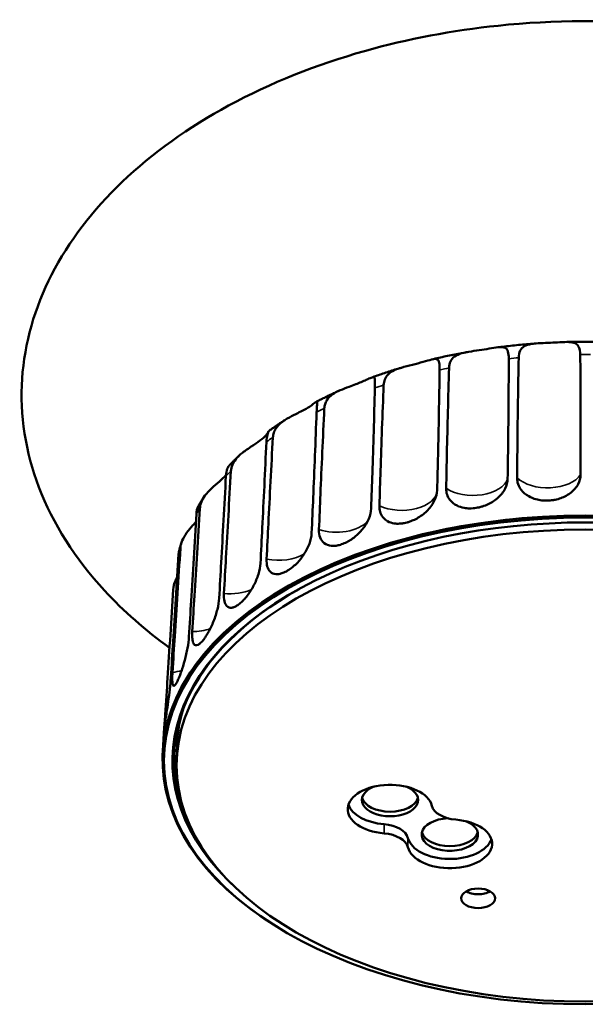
# Model space of a CAD drawing. Header units: millimetres. Extents: x 342 to 858, y 352 to 1052.
# Tile 6 of 7: x 644 to 744, y 861 to 1035. Entities that reach past the tile are written whole.
import ezdxf

# ---------------------------------------------------------------- set-up
doc = ezdxf.new("R2010")
doc.units = ezdxf.units.MM
doc.header["$LTSCALE"] = 4
doc.layers.add('Visibile (ISO)', color=7, linetype='Continuous', lineweight=50)
doc.layers.add('Visibile sottile (ISO)', color=7, linetype='Continuous', lineweight=35)

msp = doc.modelspace()

# ---------------------------------------------------------------- linework, layer by layer
at = {"layer": 'Visibile (ISO)'}
for p, q in [((669.1907, 909.9205), (668.9283, 905.8352)), ((668.8896, 905.0323), (668.8896, 905.0323)), ((671.3768, 905.6594), (671.3768, 903.2099)), ((689.6842, 874.2959), (689.5077, 874.4031))]:
    msp.add_line(p, q, dxfattribs=at)
for centre, major_axis, start_param, end_param in [((743.8768, 904.2305), (75, 0), 5.52330742, 10.18465585), ((743.8768, 904.0264), (73.25, 0), 5.71599028, 9.99197299), ((743.8768, 904.2305), (-75, 0), 3.16010995, 6.26466801), ((743.8768, 904.2305), (-72.9956, 0), 5.48170102, 6.57902123), ((743.8768, 905.6594), (-72.5, 0), 6.09825375, 6.28318531), ((743.8768, 905.6594), (-72.9651, 0), 0.00461451, 0.13879161), ((709.238, 895.4587), (-7.5, 0), 3.28348971, 7.71208458), ((709.238, 897.0917), (-5, 0), 5.31825078, 10.38971249), ((709.238, 897.9082), (5, 0), 3.28348971, 6.14128825), ((709.238, 897.0917), (-7.5, 0), 0.18969748, 1.42889927), ((721.6124, 896.4793), (-5, 0), 0.14189705, 1.42889927), ((707.4703, 889.9473), (5, 0), 0.14189705, 1.42889927), ((719.8446, 889.335), (7.5, 0), 3.28348971, 7.71208458), ((719.8446, 890.968), (-5, 0), 4.77142932, 10.38971249), ((707.4703, 888.3144), (5, 0), 0.14189705, 1.42889927), ((719.8446, 891.7845), (5, 0), 3.28348971, 6.14128825), ((719.8446, 890.968), (7.5, 0), 3.28348971, 6.09348783), ((724.8589, 882.1128), (-3, 0), 0.78539816, 2.35619449)]:
    msp.add_ellipse(centre, major_axis=major_axis, ratio=0.57735027, start_param=start_param, end_param=end_param, dxfattribs=at)
for centre, major_axis in [((743.8768, 904.0264), (-74.7565, 0)), ((743.8768, 903.2099), (72.5, 0)), ((724.8589, 879.6634), (3, 0))]:
    msp.add_ellipse(centre, major_axis=major_axis, ratio=0.57735027, dxfattribs=at)
for points, knots in [([(728.4091, 1034.41), (738.3251, 1035.4398), (748.5188, 1035.4703), (768.3399, 1033.5341), (778.1535, 1031.5545), (796.3737, 1025.7252), (804.9761, 1021.8353), (819.7831, 1012.5653), (826.2178, 1007.1357), (836.0306, 995.4448), (839.6483, 989.0962), (843.7104, 976.3156), (844.334, 969.7469), (842.7449, 957.1167), (840.5826, 950.8989), (833.8998, 939.3321), (829.295, 933.8588), (821.8726, 927.3073), (819.8029, 925.6573), (817.6289, 924.0833)], [0, 0, 0, 0, 3.00368654, 3.00368654, 5.99743357, 5.99743357, 8.9545538, 8.9545538, 11.80519421, 11.80519421, 14.5160297, 14.5160297, 17.10543897, 17.10543897, 19.63581357, 19.63581357, 22.18606769, 22.18606769, 23.09272034, 23.09272034, 23.09272034, 23.09272034]), ([(670.1248, 924.0856), (665.8443, 927.1894), (661.9519, 930.5989), (653.4413, 939.8208), (649.4205, 946.086), (644.568, 958.7971), (643.5442, 965.3738), (644.3943, 978.0855), (646.198, 984.3773), (652.2273, 996.131), (656.521, 1001.7241), (667.0917, 1011.8265), (673.5296, 1016.4065), (687.9791, 1024.2406), (696.1861, 1027.5038), (712.3496, 1032.0643), (720.3428, 1033.5724), (728.4091, 1034.41)], [39.29044597, 39.29044597, 39.29044597, 39.29044597, 41.07417969, 41.07417969, 43.8039421, 43.8039421, 46.40691447, 46.40691447, 48.94070532, 48.94070532, 51.48384036, 51.48384036, 54.10607195, 54.10607195, 56.84929474, 56.84929474, 59.29269586, 59.29269586, 59.29269586, 59.29269586]), ([(735.1838, 978.0573), (734.7126, 978.0235), (734.2419, 977.987), (733.3016, 977.9085), (732.8322, 977.8665), (731.8946, 977.777), (731.4265, 977.7296), (730.492, 977.6292), (730.0255, 977.5762), (729.0942, 977.4649), (728.6295, 977.4065), (728.1657, 977.3454)], [2.479660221, 2.479660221, 2.479660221, 2.479660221, 2.499832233, 2.499832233, 2.520004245, 2.520004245, 2.540176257, 2.540176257, 2.560348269, 2.560348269, 2.580520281, 2.580520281, 2.580520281, 2.580520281]), ([(732.0681, 975.529), (732.078, 976.0184), (732.1628, 976.4495), (732.4964, 977.1299), (732.7288, 977.3829), (733.3891, 977.7718), (733.8117, 977.8899), (734.8129, 978.0414), (735.3676, 978.0737), (736.5184, 978.1272), (737.1039, 978.1486), (738.2651, 978.2062), (738.8398, 978.2422), (739.9455, 978.3054), (740.4676, 978.3316), (741.3961, 978.2968), (741.7817, 978.2341), (742.3972, 977.934), (742.6108, 977.7025), (742.9063, 977.033), (742.9751, 976.5926), (742.9796, 976.0801)], [-1.81529285, -1.81529285, -1.81529285, -1.81529285, -1.62847172, -1.62847172, -1.45608067, -1.45608067, -1.27241756, -1.27241756, -1.09059326, -1.09059326, -0.91641836, -0.91641836, -0.74246367, -0.74246367, -0.56214262, -0.56214262, -0.3794155, -0.3794155, -0.19588737, -0.19588737, -0.00006691, -0.00006691, -0.00006691, -0.00006691]), ([(747.512, 978.3135), (747.0277, 978.3279), (746.5432, 978.3394), (745.5738, 978.3567), (745.089, 978.3625), (744.1192, 978.3683), (743.6343, 978.3683), (742.6645, 978.3625), (742.1797, 978.3567), (741.2103, 978.3394), (740.7258, 978.3279), (740.2415, 978.3135)], [2.30466006, 2.30466006, 2.30466006, 2.30466006, 2.325273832, 2.325273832, 2.345887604, 2.345887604, 2.366501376, 2.366501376, 2.387115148, 2.387115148, 2.407728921, 2.407728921, 2.407728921, 2.407728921]), ([(722.9447, 976.5354), (722.5179, 976.459), (722.0922, 976.3802), (721.2432, 976.218), (720.8198, 976.1346), (719.9757, 975.963), (719.5549, 975.8749), (718.7159, 975.694), (718.2978, 975.6012), (717.4642, 975.411), (717.0488, 975.3137), (716.6349, 975.214)], [2.6568775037, 2.6568775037, 2.6568775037, 2.6568775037, 2.675786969, 2.675786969, 2.6946964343, 2.6946964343, 2.7136058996, 2.7136058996, 2.732515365, 2.732515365, 2.7514248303, 2.7514248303, 2.7514248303, 2.7514248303]), ([(719.721, 973.7123), (719.7343, 974.1396), (719.8152, 974.5297), (720.1279, 975.2146), (720.3589, 975.5014), (721.0139, 975.9899), (721.4376, 976.1708), (722.4643, 976.4603), (723.0479, 976.5595), (724.2683, 976.7438), (724.8921, 976.8279), (726.1083, 977.0118), (726.6989, 977.1114), (727.7809, 977.2923), (728.266, 977.3719), (729.0798, 977.4232), (729.3964, 977.3954), (729.8873, 977.1529), (730.0471, 976.9402), (730.2596, 976.2962), (730.3026, 975.8614), (730.3011, 975.3491)], [-1.81516275, -1.81516275, -1.81516275, -1.81516275, -1.65241482, -1.65241482, -1.48740893, -1.48740893, -1.30769868, -1.30769868, -1.11938885, -1.11938885, -0.93314733, -0.93314733, -0.74643413, -0.74643413, -0.56015045, -0.56015045, -0.37950097, -0.37950097, -0.19589971, -0.19589971, -0.00006691, -0.00006691, -0.00006691, -0.00006691]), ([(742.9796, 976.0801), (743.0248, 970.9775), (743.0437, 965.6879), (743.0387, 959.0594), (743.0333, 956.937), (743.0233, 954.7949)], [0.95102767, 0.95102767, 0.95102767, 0.95102767, 2.73879139, 2.73879139, 3.48369048, 3.48369048, 3.48369048, 3.48369048]), ([(708.108, 970.6855), (708.1223, 971.0374), (708.1882, 971.3698), (708.4276, 971.9805), (708.6, 972.2557), (709.132, 972.8264), (709.5235, 973.087), (710.5089, 973.5442), (711.0867, 973.7228), (712.3589, 974.0663), (713.0358, 974.2252), (714.3549, 974.564), (714.9909, 974.7439), (716.0746, 975.0631), (716.5248, 975.2011), (717.2065, 975.3279), (717.4449, 975.328), (717.7988, 975.1342), (717.901, 974.9369), (718.0264, 974.3108), (718.0425, 973.8758), (718.035, 973.3581)], [-1.81513814, -1.81513814, -1.81513814, -1.81513814, -1.68146794, -1.68146794, -1.54772279, -1.54772279, -1.369657, -1.369657, -1.17740212, -1.17740212, -0.97111961, -0.97111961, -0.75819574, -0.75819574, -0.55822552, -0.55822552, -0.3813955, -0.3813955, -0.19778381, -0.19778381, -0.00006691, -0.00006691, -0.00006691, -0.00006691]), ([(730.3011, 975.3491), (730.2864, 970.248), (730.2437, 964.9572), (730.1621, 958.3243), (730.1322, 956.2001), (730.0976, 954.0558)], [0.95102767, 0.95102767, 0.95102767, 0.95102767, 2.73879139, 2.73879139, 3.48369048, 3.48369048, 3.48369048, 3.48369048]), ([(731.7786, 954.2269), (731.7935, 956.3692), (731.8128, 958.4923), (731.8846, 965.1242), (731.9644, 970.4188), (732.0681, 975.529)], [0.93585557, 0.93585557, 0.93585557, 0.93585557, 1.68075466, 1.68075466, 3.46851839, 3.46851839, 3.46851839, 3.46851839]), ([(711.1744, 973.7392), (710.8155, 973.6314), (710.4581, 973.5218), (709.7461, 973.2989), (709.3916, 973.1857), (708.6856, 972.9557), (708.334, 972.8388), (707.6341, 972.6017), (707.2856, 972.4813), (706.5919, 972.237), (706.2467, 972.113), (705.903, 971.9874)], [2.8359978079, 2.8359978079, 2.8359978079, 2.8359978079, 2.8529790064, 2.8529790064, 2.8699602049, 2.8699602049, 2.8869414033, 2.8869414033, 2.9039226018, 2.9039226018, 2.9209038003, 2.9209038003, 2.9209038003, 2.9209038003]), ([(718.035, 973.3581), (717.9609, 968.2525), (717.858, 962.9543), (717.7022, 956.3094), (717.6488, 954.181), (717.5906, 952.0321)], [0.95102767, 0.95102767, 0.95102767, 0.95102767, 2.73879139, 2.73879139, 3.48369048, 3.48369048, 3.48369048, 3.48369048]), ([(719.1945, 952.3691), (719.2339, 954.5141), (719.2773, 956.6404), (719.4237, 963.2833), (719.5621, 968.5889), (719.721, 973.7123)], [0.93585557, 0.93585557, 0.93585557, 0.93585557, 1.68075466, 1.68075466, 3.46851839, 3.46851839, 3.46851839, 3.46851839]), ([(697.5818, 966.5403), (697.5947, 966.804), (697.6387, 967.0602), (697.7905, 967.5534), (697.8988, 967.7892), (698.2739, 968.3809), (698.5928, 968.7038), (699.3988, 969.2848), (699.8699, 969.5286), (700.9066, 969.9801), (701.4516, 970.1791), (702.3927, 970.5227), (702.7872, 970.6665), (703.5028, 970.9411), (703.8273, 971.0716), (704.4582, 971.3393), (704.7605, 971.476), (705.3712, 971.7581), (705.6554, 971.8944), (706.1347, 972.0745), (706.3017, 972.098), (706.5106, 971.9235), (706.5497, 971.7313), (706.5792, 971.1127), (706.5673, 970.6812), (706.5541, 970.1675)], [-1.81493057, -1.81493057, -1.81493057, -1.81493057, -1.71520804, -1.71520804, -1.61431251, -1.61431251, -1.44637423, -1.44637423, -1.27486445, -1.27486445, -1.10097218, -1.10097218, -0.97124201, -0.97124201, -0.85392272, -0.85392272, -0.72612622, -0.72612622, -0.5637742, -0.5637742, -0.37893701, -0.37893701, -0.1958382, -0.1958382, -0.00006691, -0.00006691, -0.00006691, -0.00006691]), ([(700.2605, 969.6979), (699.9825, 969.5732), (699.7058, 969.4473), (699.1553, 969.1929), (698.8815, 969.0645), (698.3366, 968.8052), (698.0657, 968.6742), (697.5266, 968.4099), (697.2586, 968.2765), (696.7254, 968.0073), (696.4603, 967.8714), (696.1967, 967.7344)], [3.0165358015, 3.0165358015, 3.0165358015, 3.0165358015, 3.0311137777, 3.0311137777, 3.0456917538, 3.0456917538, 3.0602697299, 3.0602697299, 3.0748477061, 3.0748477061, 3.0894256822, 3.0894256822, 3.0894256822, 3.0894256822]), ([(706.5541, 970.1675), (706.4229, 965.0515), (706.2628, 959.7401), (706.0376, 953.076), (705.9622, 950.9411), (705.8823, 948.7851)], [0.95102767, 0.95102767, 0.95102767, 0.95102767, 2.73879139, 2.73879139, 3.48369048, 3.48369048, 3.48369048, 3.48369048]), ([(707.3605, 949.2779), (707.4231, 951.4281), (707.4892, 953.5598), (707.7058, 960.2211), (707.8986, 965.5434), (708.108, 970.6855)], [0.93585557, 0.93585557, 0.93585557, 0.93585557, 1.68075466, 1.68075466, 3.46851839, 3.46851839, 3.46851839, 3.46851839]), ([(688.4622, 961.4028), (688.4778, 961.6818), (688.5291, 961.9559), (688.7049, 962.4901), (688.8298, 962.7486), (689.2439, 963.384), (689.5801, 963.7338), (690.4067, 964.3882), (690.8808, 964.6766), (691.8822, 965.2212), (692.3893, 965.4682), (693.2386, 965.8933), (693.5863, 966.0709), (694.2032, 966.4057), (694.4767, 966.5633), (694.9969, 966.8837), (695.2383, 967.0455), (695.7097, 967.3803), (695.9132, 967.5412), (696.22, 967.7609), (696.2991, 967.7967), (696.3532, 967.6356), (696.3295, 967.4441), (696.2649, 966.8237), (696.2258, 966.3897), (696.2073, 965.8744)], [-1.81487271, -1.81487271, -1.81487271, -1.81487271, -1.70994388, -1.70994388, -1.60360851, -1.60360851, -1.43626495, -1.43626495, -1.26428623, -1.26428623, -1.09370463, -1.09370463, -0.9669269, -0.9669269, -0.85208779, -0.85208779, -0.72602898, -0.72602898, -0.56371448, -0.56371448, -0.37891385, -0.37891385, -0.19583626, -0.19583626, -0.00006691, -0.00006691, -0.00006691, -0.00006691]), ([(696.2073, 965.8744), (696.0229, 960.7425), (695.8105, 955.4122), (695.5227, 948.7222), (695.4277, 946.5787), (695.3284, 944.4137)], [0.95102767, 0.95102767, 0.95102767, 0.95102767, 2.73879139, 2.73879139, 3.48369048, 3.48369048, 3.48369048, 3.48369048]), ([(696.6359, 945.0472), (696.72, 947.2048), (696.8068, 949.3443), (697.0869, 956.0306), (697.3282, 961.3749), (697.5818, 966.5403)], [0.93585557, 0.93585557, 0.93585557, 0.93585557, 1.68075466, 1.68075466, 3.46851839, 3.46851839, 3.46851839, 3.46851839]), ([(690.5729, 964.473), (690.3771, 964.3465), (690.1824, 964.2191), (689.7953, 963.9629), (689.6029, 963.834), (689.2205, 963.5746), (689.0304, 963.4441), (688.6526, 963.1816), (688.4649, 963.0496), (688.0919, 962.784), (687.9065, 962.6505), (687.7224, 962.5162)], [3.1979265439, 3.1979265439, 3.1979265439, 3.1979265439, 3.2098353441, 3.2098353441, 3.2217441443, 3.2217441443, 3.2336529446, 3.2336529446, 3.2455617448, 3.2455617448, 3.2574705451, 3.2574705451, 3.2574705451, 3.2574705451]), ([(681.0263, 955.429), (681.0484, 955.7924), (681.1311, 956.1531), (681.4156, 956.8538), (681.6158, 957.19), (682.2027, 957.9363), (682.6158, 958.3203), (683.5821, 959.0778), (684.114, 959.4275), (685.1934, 960.1381), (685.719, 960.4869), (686.6249, 961.1773), (686.9973, 961.5166), (687.389, 961.9528), (687.491, 962.0844), (687.5663, 962.1942)], [-1.81548809, -1.81548809, -1.81548809, -1.81548809, -1.67958592, -1.67958592, -1.54374026, -1.54374026, -1.36485039, -1.36485039, -1.17186411, -1.17186411, -0.96242263, -0.96242263, -0.74660014, -0.74660014, -0.63917254, -0.63917254, -0.63917254, -0.63917254]), ([(687.7223, 962.5162), (687.7154, 962.5111), (687.7053, 962.4989), (687.6426, 962.4004), (687.5567, 962.2056), (687.3987, 961.5744), (687.3324, 961.1316), (687.3089, 960.6092)], [-0.427850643, -0.427850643, -0.427850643, -0.427850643, -0.381358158, -0.381358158, -0.197737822, -0.197737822, -0.000066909, -0.000066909, -0.000066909, -0.000066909]), ([(687.3089, 960.6092), (687.0769, 955.4563), (686.8187, 950.1023), (686.4771, 943.3804), (686.3653, 941.2265), (686.2496, 939.0506)], [0.95102767, 0.95102767, 0.95102767, 0.95102767, 2.73879139, 2.73879139, 3.48369048, 3.48369048, 3.48369048, 3.48369048]), ([(687.3468, 939.8055), (687.4496, 941.9726), (687.5545, 944.1217), (687.8897, 950.8392), (688.1722, 956.2099), (688.4622, 961.4028)], [0.93585557, 0.93585557, 0.93585557, 0.93585557, 1.68075466, 1.68075466, 3.46851839, 3.46851839, 3.46851839, 3.46851839]), ([(682.4561, 958.15), (682.3335, 958.0339), (682.2117, 957.9174), (681.9698, 957.6835), (681.8497, 957.5661), (681.6111, 957.3305), (681.4926, 957.2122), (681.2573, 956.9748), (681.1404, 956.8557), (680.9084, 956.6166), (680.7933, 956.4966), (680.679, 956.3762)], [3.3794619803, 3.3794619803, 3.3794619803, 3.3794619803, 3.3886946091, 3.3886946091, 3.397927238, 3.397927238, 3.4071598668, 3.4071598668, 3.4163924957, 3.4163924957, 3.4256251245, 3.4256251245, 3.4256251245, 3.4256251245]), ([(679.7752, 933.7122), (679.8938, 935.8905), (680.0136, 938.051), (680.3937, 944.8045), (680.7087, 950.2055), (681.0263, 955.429)], [0.93585557, 0.93585557, 0.93585557, 0.93585557, 1.68075466, 1.68075466, 3.46851839, 3.46851839, 3.46851839, 3.46851839]), ([(680.6791, 956.3762), (680.5746, 956.2659), (680.4649, 956.0839), (680.2459, 955.4993), (680.1566, 955.0521), (680.1292, 954.5319)], [-0.339981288, -0.339981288, -0.339981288, -0.339981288, -0.195915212, -0.195915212, -0.000066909, -0.000066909, -0.000066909, -0.000066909]), ([(675.5002, 948.8005), (675.5248, 949.1858), (675.6153, 949.5747), (675.9237, 950.3434), (676.14, 950.7184), (676.7422, 951.5352), (677.1428, 951.9542), (678.0476, 952.7979), (678.5297, 953.197), (679.4223, 953.9727), (679.8198, 954.3397), (680.1396, 954.6907)], [-1.81511105, -1.81511105, -1.81511105, -1.81511105, -1.671999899, -1.671999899, -1.528312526, -1.528312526, -1.350067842, -1.350067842, -1.156267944, -1.156267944, -0.962742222, -0.962742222, -0.962742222, -0.962742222]), ([(680.1292, 954.5319), (679.8567, 949.3535), (679.5606, 943.9714), (679.1755, 937.2129), (679.0503, 935.047), (678.9218, 932.8588)], [0.95102767, 0.95102767, 0.95102767, 0.95102767, 2.73879139, 2.73879139, 3.48369048, 3.48369048, 3.48369048, 3.48369048]), ([(730.0976, 954.0558), (730.0882, 953.4715), (729.9361, 952.8775), (729.3612, 951.7315), (728.9418, 951.1906), (727.8986, 950.2429), (727.2895, 949.8438), (726.3096, 949.3884), (725.9866, 949.2639), (725.4533, 949.0972), (725.2473, 949.0419), (724.8608, 948.9545), (724.6805, 948.9204), (724.3202, 948.8653), (724.1401, 948.8444), (723.753, 948.8138), (723.5466, 948.8066), (723.0051, 948.8125), (722.6765, 948.8422), (721.9128, 948.9778), (721.4961, 949.1097), (720.6053, 949.542), (720.1773, 949.8827), (719.6321, 950.5891), (719.4624, 950.9134), (719.2399, 951.6123), (719.1875, 951.9838), (719.1945, 952.3691)], [0, 0, 0, 0, 0.22300558, 0.22300558, 0.44774825, 0.44774825, 0.66865774, 0.66865774, 0.77234076, 0.77234076, 0.83660981, 0.83660981, 0.89247662, 0.89247662, 0.94850409, 0.94850409, 1.01365465, 1.01365465, 1.12176748, 1.12176748, 1.27531978, 1.27531978, 1.48646572, 1.48646572, 1.63412183, 1.63412183, 1.78109008, 1.78109008, 1.78109008, 1.78109008]), ([(743.0233, 954.7949), (743.0206, 954.2113), (742.8727, 953.6324), (742.2999, 952.5444), (741.8783, 952.0459), (740.8224, 951.2042), (740.203, 950.8672), (739.2015, 950.5119), (738.8707, 950.4204), (738.3232, 950.3083), (738.1115, 950.2741), (737.7138, 950.2263), (737.5281, 950.2107), (737.1564, 950.1926), (736.9704, 950.1902), (736.5703, 950.1994), (736.3566, 950.2134), (735.7954, 950.275), (735.454, 950.3385), (734.6588, 950.5529), (734.2234, 950.7278), (733.2894, 951.2523), (732.838, 951.6374), (732.2589, 952.4006), (732.0771, 952.7426), (731.8354, 953.4649), (731.7759, 953.8421), (731.7786, 954.2269)], [0, 0, 0, 0, 0.22300558, 0.22300558, 0.44774825, 0.44774825, 0.66865774, 0.66865774, 0.77234076, 0.77234076, 0.83660981, 0.83660981, 0.89247662, 0.89247662, 0.94850409, 0.94850409, 1.01365465, 1.01365465, 1.12176748, 1.12176748, 1.27531978, 1.27531978, 1.48646572, 1.48646572, 1.63412183, 1.63412183, 1.78109008, 1.78109008, 1.78109008, 1.78109008]), ([(717.5906, 952.0321), (717.5747, 951.4465), (717.423, 950.8372), (716.8635, 949.6338), (716.459, 949.0513), (715.4603, 948.0004), (714.8801, 947.5413), (713.9515, 946.9895), (713.6462, 946.8332), (713.1432, 946.6142), (712.9491, 946.5387), (712.5856, 946.4134), (712.4163, 946.3616), (712.0782, 946.2713), (711.9094, 946.2327), (711.5472, 946.1643), (711.3543, 946.1369), (710.849, 946.09), (710.5431, 946.0876), (709.8341, 946.1488), (709.4488, 946.2402), (708.6283, 946.5861), (708.2368, 946.8854), (707.742, 947.5392), (707.5895, 947.8473), (707.3929, 948.525), (707.3492, 948.8917), (707.3605, 949.2779)], [0, 0, 0, 0, 0.22300558, 0.22300558, 0.44774825, 0.44774825, 0.66865774, 0.66865774, 0.77234076, 0.77234076, 0.83660981, 0.83660981, 0.89247662, 0.89247662, 0.94850409, 0.94850409, 1.01365465, 1.01365465, 1.12176748, 1.12176748, 1.27531978, 1.27531978, 1.48646572, 1.48646572, 1.63412183, 1.63412183, 1.78109008, 1.78109008, 1.78109008, 1.78109008]), ([(676.2409, 950.8437), (676.175, 950.7446), (676.1096, 950.6453), (675.98, 950.4464), (675.9156, 950.3467), (675.7881, 950.1468), (675.7249, 950.0467), (675.5995, 949.846), (675.5374, 949.7454), (675.4142, 949.5439), (675.3532, 949.4429), (675.2927, 949.3417)], [3.5601706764, 3.5601706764, 3.5601706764, 3.5601706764, 3.5670736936, 3.5670736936, 3.5739767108, 3.5739767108, 3.5808797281, 3.5808797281, 3.5877827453, 3.5877827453, 3.5946857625, 3.5946857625, 3.5946857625, 3.5946857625]), ([(674.1514, 926.9524), (674.2821, 929.1432), (674.4131, 931.3164), (674.8266, 938.1101), (675.1646, 943.544), (675.5002, 948.8005)], [0.93585557, 0.93585557, 0.93585557, 0.93585557, 1.68075466, 1.68075466, 3.46851839, 3.46851839, 3.46851839, 3.46851839]), ([(675.2928, 949.3417), (675.2588, 949.2849), (675.2262, 949.224), (675.0278, 948.8075), (674.9171, 948.3501), (674.8865, 947.8271)], [-0.232048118, -0.232048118, -0.232048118, -0.232048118, -0.195897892, -0.195897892, -0.000066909, -0.000066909, -0.000066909, -0.000066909]), ([(705.8823, 948.7851), (705.8605, 948.1976), (705.7137, 947.5731), (705.1881, 946.3186), (704.8138, 945.7002), (703.9521, 944.6263), (703.4938, 944.1684), (702.7321, 943.5534), (702.4576, 943.357), (701.906, 943.0091), (701.6308, 942.8573), (701.0435, 942.5781), (700.7316, 942.4565), (700.163, 942.2849), (699.905, 942.2273), (699.3747, 942.1546), (699.1062, 942.1455), (698.3374, 942.2092), (697.8926, 942.3749), (697.2244, 942.9062), (696.9871, 943.2431), (696.6824, 944.0586), (696.6158, 944.5304), (696.6359, 945.0472)], [0, 0, 0, 0, 0.22303222, 0.22303222, 0.44642262, 0.44642262, 0.63955501, 0.63955501, 0.74313514, 0.74313514, 0.84362223, 0.84362223, 0.9573885, 0.9573885, 1.05542354, 1.05542354, 1.16521734, 1.16521734, 1.38795341, 1.38795341, 1.58559738, 1.58559738, 1.78162861, 1.78162861, 1.78162861, 1.78162861]), ([(672.0516, 941.7187), (672.0806, 942.1662), (672.1933, 942.6265), (672.5746, 943.5529), (672.8415, 944.0097), (673.5037, 944.9393), (673.8896, 945.3888), (674.4578, 946.029), (674.6343, 946.2253), (674.8035, 946.4164)], [-1.815176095, -1.815176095, -1.815176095, -1.815176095, -1.650130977, -1.650130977, -1.482554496, -1.482554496, -1.302605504, -1.302605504, -1.218876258, -1.218876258, -1.218876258, -1.218876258]), ([(674.8865, 947.8271), (674.5818, 942.6195), (674.2567, 937.2061), (673.8398, 930.4071), (673.7051, 928.228), (673.5676, 926.0264)], [0.95102767, 0.95102767, 0.95102767, 0.95102767, 2.73879139, 2.73879139, 3.48369048, 3.48369048, 3.48369048, 3.48369048]), ([(695.3284, 944.4137), (695.3013, 943.8237), (695.164, 943.1848), (694.687, 941.8809), (694.3519, 941.2278), (693.6028, 940.096), (693.2178, 939.6146), (692.5664, 938.9331), (692.321, 938.7023), (691.8149, 938.2756), (691.5554, 938.0819), (690.9986, 937.7177), (690.7018, 937.5554), (690.1773, 937.3274), (689.9471, 937.2498), (689.4756, 937.1417), (689.2385, 937.1192), (688.5947, 937.1577), (688.2388, 937.3134), (687.7391, 937.8215), (687.5723, 938.1307), (687.3644, 938.8834), (687.3238, 939.3215), (687.3468, 939.8055)], [0, 0, 0, 0, 0.22304075, 0.22304075, 0.44601069, 0.44601069, 0.63071036, 0.63071036, 0.73687933, 0.73687933, 0.84590255, 0.84590255, 0.97153732, 0.97153732, 1.07471959, 1.07471959, 1.19145966, 1.19145966, 1.41477544, 1.41477544, 1.59856959, 1.59856959, 1.78135953, 1.78135953, 1.78135953, 1.78135953]), ([(670.6461, 919.7315), (670.7849, 921.9359), (670.9232, 924.1227), (671.3575, 930.9592), (671.7082, 936.4279), (672.0516, 941.7187)], [0.93585557, 0.93585557, 0.93585557, 0.93585557, 1.68075466, 1.68075466, 3.46851839, 3.46851839, 3.46851839, 3.46851839]), ([(672.2571, 942.7479), (672.2293, 942.6636), (672.2018, 942.5792), (672.1478, 942.4103), (672.1211, 942.3257), (672.0685, 942.1564), (672.0426, 942.0716), (671.9915, 941.902), (671.9664, 941.8171), (671.9169, 941.6471), (671.8925, 941.5621), (671.8685, 941.4769)], [3.7388884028, 3.7388884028, 3.7388884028, 3.7388884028, 3.7442373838, 3.7442373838, 3.7495863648, 3.7495863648, 3.7549353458, 3.7549353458, 3.7602843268, 3.7602843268, 3.7656333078, 3.7656333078, 3.7656333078, 3.7656333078]), ([(671.74, 940.6986), (671.4123, 935.459), (671.0681, 930.0118), (670.6322, 923.1697), (670.492, 920.9768), (670.3497, 918.761)], [0.95102767, 0.95102767, 0.95102767, 0.95102767, 2.73879139, 2.73879139, 3.48369048, 3.48369048, 3.48369048, 3.48369048]), ([(686.2496, 939.0506), (686.2181, 938.4577), (686.0945, 937.8057), (685.6798, 936.4554), (685.3924, 935.7697), (684.7457, 934.5421), (684.4067, 934.0031), (683.852, 933.2541), (683.6536, 933.0095), (683.2583, 932.5653), (683.0625, 932.3656), (682.6481, 931.9843), (682.4301, 931.8088), (682.0363, 931.5392), (681.8591, 931.4373), (681.4981, 931.2739), (681.3172, 931.2191), (680.8046, 931.1523), (680.5156, 931.2433), (680.093, 931.6636), (679.9488, 931.9616), (679.7756, 932.7284), (679.7468, 933.1905), (679.7752, 933.7122)], [0, 0, 0, 0, 0.22303222, 0.22303222, 0.44642262, 0.44642262, 0.63955501, 0.63955501, 0.74313514, 0.74313514, 0.84362223, 0.84362223, 0.9573885, 0.9573885, 1.05542354, 1.05542354, 1.16521734, 1.16521734, 1.38795341, 1.38795341, 1.58559738, 1.58559738, 1.78162861, 1.78162861, 1.78162861, 1.78162861]), ([(670.7854, 934.3988), (670.8181, 934.91), (670.95, 935.4471), (671.2602, 936.2271), (671.369, 936.4621), (671.4892, 936.6958)], [-1.815293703, -1.815293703, -1.815293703, -1.815293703, -1.628038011, -1.628038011, -1.546554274, -1.546554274, -1.546554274, -1.546554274]), ([(669.366, 912.2688), (669.5086, 914.4875), (669.65, 916.6884), (670.0919, 923.5691), (670.4447, 929.0733), (670.7854, 934.3988)], [0.93585557, 0.93585557, 0.93585557, 0.93585557, 1.68075466, 1.68075466, 3.46851839, 3.46851839, 3.46851839, 3.46851839]), ([(678.9218, 932.8588), (678.8868, 932.2625), (678.7806, 931.599), (678.4403, 930.2066), (678.2085, 929.4903), (677.6642, 928.1153), (677.3589, 927.47), (676.8902, 926.6246), (676.7387, 926.3724), (676.4937, 925.9961), (676.4004, 925.8602), (676.2274, 925.6222), (676.1477, 925.5181), (675.9901, 925.3236), (675.9122, 925.2332), (675.747, 925.054), (675.6601, 924.9678), (675.4355, 924.7674), (675.3027, 924.6729), (675.0018, 924.5219), (674.8445, 924.4993), (674.5221, 924.6049), (674.3793, 924.792), (674.2147, 925.3073), (674.1701, 925.5739), (674.1268, 926.2012), (674.1279, 926.5589), (674.1514, 926.9524)], [0, 0, 0, 0, 0.22300558, 0.22300558, 0.44774825, 0.44774825, 0.66865774, 0.66865774, 0.77234076, 0.77234076, 0.83660981, 0.83660981, 0.89247662, 0.89247662, 0.94850409, 0.94850409, 1.01365465, 1.01365465, 1.12176748, 1.12176748, 1.27531978, 1.27531978, 1.48646572, 1.48646572, 1.63412183, 1.63412183, 1.78109008, 1.78109008, 1.78109008, 1.78109008]), ([(673.5676, 926.0264), (673.5302, 925.4265), (673.4446, 924.7533), (673.1902, 923.3308), (673.0233, 922.5944), (672.6443, 921.1727), (672.4373, 920.5016), (672.1295, 919.6169), (672.0315, 919.3521), (671.8755, 918.9556), (671.8166, 918.812), (671.7087, 918.5598), (671.6594, 918.4492), (671.5629, 918.2419), (671.5157, 918.1451), (671.4167, 917.9525), (671.3652, 917.8594), (671.2341, 917.6411), (671.1584, 917.536), (670.9914, 917.3614), (670.908, 917.3266), (670.7454, 917.4078), (670.6811, 917.5844), (670.6186, 918.0881), (670.6066, 918.3519), (670.608, 918.9771), (670.6212, 919.3355), (670.6461, 919.7315)], [0, 0, 0, 0, 0.22300558, 0.22300558, 0.44774825, 0.44774825, 0.66865774, 0.66865774, 0.77234076, 0.77234076, 0.83660981, 0.83660981, 0.89247662, 0.89247662, 0.94850409, 0.94850409, 1.01365465, 1.01365465, 1.12176748, 1.12176748, 1.27531978, 1.27531978, 1.48646572, 1.48646572, 1.63412183, 1.63412183, 1.78109008, 1.78109008, 1.78109008, 1.78109008]), ([(670.3497, 918.761), (670.311, 918.1572), (670.2486, 917.4766), (670.0879, 916.0331), (669.9909, 915.2834), (669.7888, 913.8323), (669.6863, 913.1456), (669.5488, 912.2385), (669.5072, 911.9665), (669.4449, 911.559), (669.4223, 911.4113), (669.3827, 911.1517), (669.3653, 911.0377), (669.3329, 910.8238), (669.3179, 910.724), (669.288, 910.5249), (669.2736, 910.4284), (669.2398, 910.2017), (669.2236, 910.092), (669.1956, 909.9075), (669.1886, 909.8682), (669.1908, 909.9413), (669.2068, 910.1154), (669.2483, 910.6181), (669.2693, 910.8824), (669.3155, 911.5099), (669.3403, 911.8703), (669.366, 912.2688)], [0, 0, 0, 0, 0.22300558, 0.22300558, 0.44774825, 0.44774825, 0.66865774, 0.66865774, 0.77234076, 0.77234076, 0.83660981, 0.83660981, 0.89247662, 0.89247662, 0.94850409, 0.94850409, 1.01365465, 1.01365465, 1.12176748, 1.12176748, 1.27531978, 1.27531978, 1.48646572, 1.48646572, 1.63412183, 1.63412183, 1.78109008, 1.78109008, 1.78109008, 1.78109008])]:
    msp.add_open_spline(points, degree=3, knots=knots, dxfattribs=at)
msp.add_open_spline([(671.8689, 941.4772), (671.8014, 941.2375), (671.7574, 940.9759), (671.74, 940.6986)], degree=3, dxfattribs=at)
at = {"layer": 'Visibile sottile (ISO)'}
for p, q in [((708.1774, 891.1721), (708.1774, 892.8051)), ((712.42, 888.7226), (712.42, 890.3556))]:
    msp.add_line(p, q, dxfattribs=at)
for centre, major_axis, start_param, end_param in [((743.8768, 933.8808), (-73.0969, 0), 4.70011574, 4.72466222), ((743.8768, 933.8808), (-73.0969, 0), 4.87464867, 4.89919514), ((743.8768, 933.8808), (-73.0969, 0), 5.0491816, 5.07372807), ((743.8768, 933.8808), (-73.0969, 0), 5.22371452, 5.24826099), ((743.8768, 933.8808), (-73.0969, 0), 5.39824745, 5.42279392), ((743.8768, 933.8808), (-73.0969, 0), 5.57278037, 5.59732684), ((743.8768, 933.8808), (-73.0969, 0), 5.7473133, 5.77185977), ((723.9477, 954.7173), (6.2557, 0), 3.84937204, 6.0990047), ((737.1658, 956.0629), (6.2557, 0), 3.67483911, 5.92447177), ((711.3351, 952.0669), (6.2557, 0), 4.02390496, 6.24727435), ((743.8768, 933.8808), (-73.0969, 0), 5.92184622, 5.94639269), ((699.7114, 948.1923), (6.2557, 0), 4.19843789, 5.80069268), ((743.8768, 933.8808), (-73.0969, 0), 6.09637915, 6.12092562), ((689.4295, 943.2112), (6.2557, 0), 4.37297081, 5.54368733), ((680.802, 937.275), (6.2557, 0), 4.54750374, 5.37710386), ((674.0911, 930.564), (6.2557, 0), 4.72203666, 5.25991237), ((669.5005, 923.2822), (6.2557, 0), 4.89656959, 5.17249367), ((667.1698, 915.6507), (6.2557, 0), 5.07110251, 5.10445333)]:
    msp.add_ellipse(centre, major_axis=major_axis, ratio=0.57735027, start_param=start_param, end_param=end_param, dxfattribs=at)

doc.saveas('drawing.dxf')
